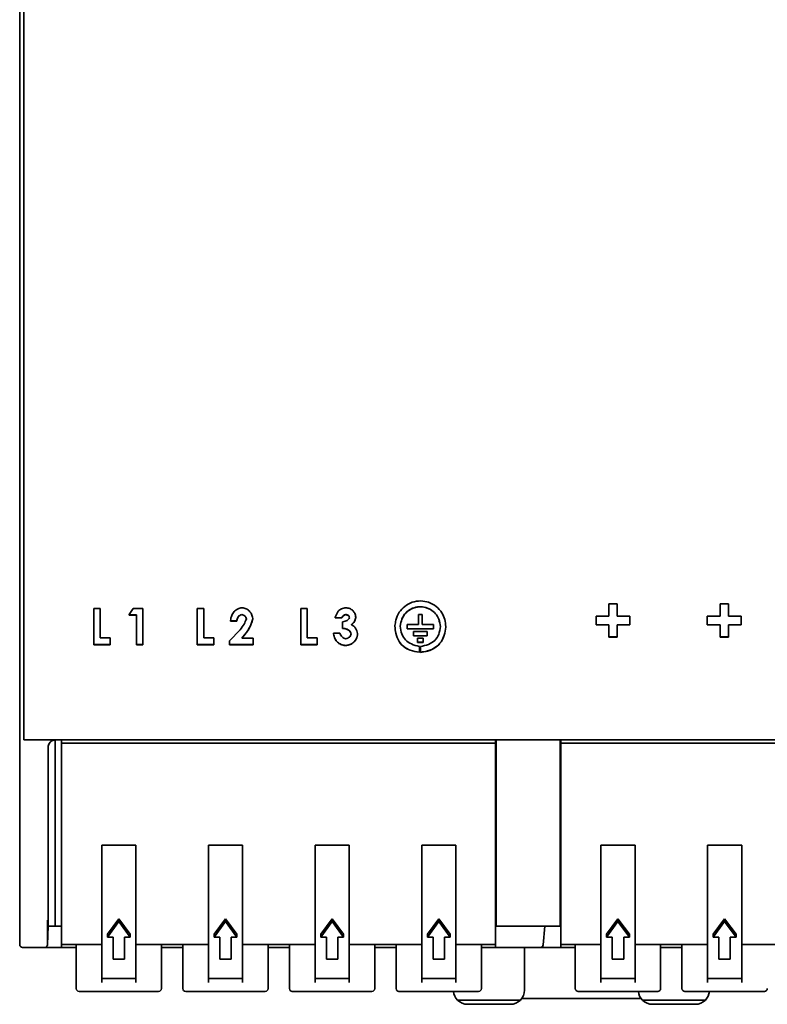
# Model space of a CAD drawing. Header units: millimetres. Extents: x 108 to 291, y 38 to 239.
# Tile 7 of 11: x 108 to 135, y 173 to 208. Entities that reach past the tile are written whole.
import ezdxf

# ---------------------------------------------------------------- set-up
doc = ezdxf.new("R2010")
doc.units = ezdxf.units.MM

msp = doc.modelspace()

# ---------------------------------------------------------------- linework, layer by layer
at = {"color": 7, "linetype": 'Continuous', "lineweight": 35}
for p, q in [((108.258, 176.396), (108.258, 235.414)), ((108.408, 235.482), (108.408, 182.744)), ((129.265, 187.519), (128.973, 187.519)), ((128.973, 187.519), (128.973, 187.092)), ((129.265, 187.092), (129.265, 187.519)), ((133.173, 187.519), (132.881, 187.519)), ((132.881, 187.519), (132.881, 187.092)), ((133.173, 187.092), (133.173, 187.519)), ((111.087, 187.355), (110.862, 187.355)), ((110.862, 187.355), (110.862, 186.084)), ((111.087, 186.329), (111.087, 187.355)), ((112.242, 187.355), (112.108, 187.147)), ((112.108, 187.147), (112.108, 187.127)), ((112.108, 187.131), (112.364, 187.131)), ((112.108, 187.127), (112.364, 187.127)), ((112.588, 187.355), (112.242, 187.355)), ((112.364, 187.127), (112.364, 187.131)), ((112.364, 187.127), (112.364, 186.084)), ((112.588, 186.084), (112.588, 187.355)), ((114.726, 187.355), (114.502, 187.355)), ((114.502, 187.355), (114.502, 186.084)), ((114.726, 186.329), (114.726, 187.355)), ((116.064, 187.143), (116.064, 187.147)), ((118.366, 187.355), (118.141, 187.355)), ((118.141, 187.355), (118.141, 186.084)), ((118.366, 186.329), (118.366, 187.355)), ((119.45, 187.271), (119.354, 187.051)), ((119.725, 187.143), (119.725, 187.147)), ((122.41, 187.144), (122.277, 187.144)), ((122.277, 187.144), (122.277, 186.797)), ((122.41, 186.797), (122.41, 187.144)), ((128.973, 187.092), (128.524, 187.092)), ((128.524, 187.092), (128.524, 186.78)), ((129.713, 187.092), (129.265, 187.092)), ((129.713, 186.78), (129.713, 187.092)), ((132.881, 187.092), (132.433, 187.092)), ((132.433, 187.092), (132.433, 186.78)), ((133.622, 187.092), (133.173, 187.092)), ((133.622, 186.78), (133.622, 187.092)), ((115.667, 186.939), (115.667, 186.918)), ((115.667, 186.922), (115.891, 186.922)), ((115.667, 186.918), (115.891, 186.918)), ((115.891, 186.918), (115.891, 186.922)), ((116.226, 186.988), (116.226, 186.992)), ((116.452, 186.992), (116.452, 187.012)), ((119.354, 187.051), (119.354, 187.03)), ((119.354, 187.035), (119.579, 187.035)), ((119.354, 187.03), (119.579, 187.03)), ((119.579, 187.03), (119.579, 187.035)), ((119.611, 186.89), (119.611, 186.661)), ((119.849, 187.037), (119.849, 187.041)), ((119.926, 186.789), (119.926, 186.793)), ((120.076, 187.039), (120.076, 187.059)), ((121.452, 186.76), (121.452, 186.739)), ((121.452, 186.756), (121.452, 186.76)), ((121.452, 186.756), (121.452, 186.735)), ((121.452, 186.735), (121.452, 186.739)), ((121.638, 186.736), (121.638, 186.74)), ((122.277, 186.797), (121.885, 186.797)), ((121.885, 186.797), (121.885, 186.643)), ((122.803, 186.797), (122.41, 186.797)), ((122.803, 186.643), (122.803, 186.797)), ((123.05, 186.721), (123.05, 186.725)), ((123.236, 186.703), (123.236, 186.721)), ((128.524, 186.784), (128.973, 186.784)), ((128.524, 186.78), (128.973, 186.78)), ((128.973, 186.78), (128.973, 186.784)), ((128.973, 186.78), (128.973, 186.353)), ((129.265, 186.784), (129.713, 186.784)), ((129.265, 186.78), (129.265, 186.784)), ((129.265, 186.353), (129.265, 186.78)), ((129.265, 186.78), (129.713, 186.78)), ((132.433, 186.784), (132.881, 186.784)), ((132.433, 186.78), (132.881, 186.78)), ((132.881, 186.78), (132.881, 186.784)), ((132.881, 186.78), (132.881, 186.353)), ((133.173, 186.784), (133.622, 186.784)), ((133.173, 186.78), (133.173, 186.784)), ((133.173, 186.353), (133.173, 186.78)), ((133.173, 186.78), (133.622, 186.78)), ((116.005, 186.613), (115.635, 186.219)), ((116.066, 186.313), (116.178, 186.442)), ((116.178, 186.442), (116.178, 186.446)), ((119.515, 186.49), (119.29, 186.49)), ((119.29, 186.49), (119.29, 186.469)), ((119.913, 186.468), (119.913, 186.472)), ((120.14, 186.457), (120.14, 186.478)), ((121.885, 186.647), (122.803, 186.647)), ((121.885, 186.643), (122.803, 186.643)), ((122.105, 186.548), (122.105, 186.395)), ((122.582, 186.548), (122.105, 186.548)), ((122.105, 186.399), (122.582, 186.399)), ((122.105, 186.395), (122.582, 186.395)), ((122.582, 186.395), (122.582, 186.548)), ((123.236, 186.703), (123.236, 186.707)), ((110.862, 186.088), (111.439, 186.088)), ((110.862, 186.084), (111.439, 186.084)), ((111.439, 186.329), (111.087, 186.329)), ((111.439, 186.084), (111.439, 186.329)), ((112.364, 186.088), (112.588, 186.088)), ((112.364, 186.084), (112.588, 186.084)), ((114.502, 186.088), (115.079, 186.088)), ((114.502, 186.084), (115.079, 186.084)), ((115.079, 186.329), (114.726, 186.329)), ((115.079, 186.084), (115.079, 186.329)), ((115.635, 186.219), (115.635, 186.084)), ((115.635, 186.088), (116.468, 186.088)), ((115.635, 186.084), (116.468, 186.084)), ((116.066, 186.313), (116.066, 186.318)), ((116.468, 186.313), (116.066, 186.313)), ((116.468, 186.084), (116.468, 186.313)), ((118.141, 186.088), (118.718, 186.088)), ((118.141, 186.084), (118.718, 186.084)), ((118.718, 186.329), (118.366, 186.329)), ((118.718, 186.084), (118.718, 186.329)), ((119.706, 186.052), (119.706, 186.056)), ((122.249, 186.319), (122.249, 186.165)), ((122.438, 186.319), (122.249, 186.319)), ((122.249, 186.17), (122.438, 186.17)), ((122.249, 186.165), (122.438, 186.165)), ((122.309, 185.817), (122.309, 186.025)), ((122.344, 186.024), (122.344, 185.816)), ((122.438, 186.165), (122.438, 186.319)), ((128.973, 186.358), (129.265, 186.358)), ((128.973, 186.353), (129.265, 186.353)), ((132.881, 186.358), (133.173, 186.358)), ((132.881, 186.353), (133.173, 186.353)), ((147.608, 182.744), (108.408, 182.744)), ((109.505, 182.734), (125.086, 182.734)), ((109.508, 176.562), (109.508, 182.734)), ((109.733, 182.617), (109.733, 182.734)), ((124.983, 182.617), (109.733, 182.617)), ((109.733, 181.298), (109.733, 182.617)), ((124.983, 182.617), (124.983, 182.734)), ((124.983, 182.617), (124.983, 181.298)), ((125.008, 182.734), (125.008, 176.562)), ((127.258, 176.562), (127.258, 182.744)), ((127.283, 182.744), (127.283, 182.617)), ((127.283, 182.617), (146.283, 182.617)), ((127.283, 181.298), (127.283, 182.617)), ((109.733, 180.963), (109.733, 181.298)), ((124.983, 180.963), (124.983, 181.298)), ((127.283, 180.963), (127.283, 181.298)), ((109.733, 180.963), (109.733, 179.64)), ((124.983, 180.963), (124.983, 179.64)), ((127.283, 179.64), (127.283, 180.963)), ((109.733, 179.137), (109.733, 179.64)), ((124.983, 179.64), (124.983, 179.137)), ((127.283, 179.137), (127.283, 179.64)), ((109.733, 178.379), (109.733, 179.137)), ((124.983, 179.137), (124.983, 178.379)), ((127.283, 178.379), (127.283, 179.137)), ((111.143, 179.028), (112.343, 179.028)), ((111.143, 178.92), (111.143, 179.028)), ((111.143, 178.92), (111.143, 178.637)), ((112.343, 178.92), (112.343, 179.028)), ((112.343, 178.92), (112.343, 178.637)), ((114.893, 179.028), (116.093, 179.028)), ((114.893, 178.92), (114.893, 179.028)), ((114.893, 178.92), (114.893, 178.637)), ((116.093, 178.92), (116.093, 179.028)), ((116.093, 178.92), (116.093, 178.637)), ((118.643, 179.028), (119.843, 179.028)), ((118.643, 178.92), (118.643, 179.028)), ((118.643, 178.92), (118.643, 178.637)), ((119.843, 178.92), (119.843, 179.028)), ((119.843, 178.92), (119.843, 178.637)), ((122.393, 179.028), (123.593, 179.028)), ((122.393, 178.92), (122.393, 179.028)), ((122.393, 178.92), (122.393, 178.637)), ((123.593, 178.92), (123.593, 179.028)), ((123.593, 178.92), (123.593, 178.637)), ((128.693, 179.028), (129.893, 179.028)), ((128.693, 179.028), (128.693, 178.92)), ((128.693, 178.92), (128.693, 178.637)), ((129.893, 179.028), (129.893, 178.92)), ((129.893, 178.92), (129.893, 178.637)), ((132.443, 179.028), (133.643, 179.028)), ((132.443, 179.028), (132.443, 178.92)), ((132.443, 178.92), (132.443, 178.637)), ((133.643, 179.028), (133.643, 178.92)), ((133.643, 178.92), (133.643, 178.637)), ((111.143, 177.891), (111.143, 178.637)), ((112.343, 178.637), (112.343, 177.891)), ((114.893, 177.891), (114.893, 178.637)), ((116.093, 178.637), (116.093, 177.891)), ((118.643, 177.891), (118.643, 178.637)), ((119.843, 178.637), (119.843, 177.891)), ((122.393, 177.891), (122.393, 178.637)), ((123.593, 178.637), (123.593, 177.891)), ((128.693, 178.637), (128.693, 177.891)), ((129.893, 178.637), (129.893, 177.891)), ((132.443, 178.637), (132.443, 177.891)), ((133.643, 178.637), (133.643, 177.891)), ((109.733, 178.379), (109.733, 176.248)), ((124.983, 176.248), (124.983, 178.379)), ((127.283, 176.248), (127.283, 178.379)), ((111.143, 177.891), (111.143, 177.556)), ((112.343, 177.891), (112.343, 177.556)), ((114.893, 177.891), (114.893, 177.556)), ((116.093, 177.891), (116.093, 177.556)), ((118.643, 177.891), (118.643, 177.556)), ((119.843, 177.891), (119.843, 177.556)), ((122.393, 177.891), (122.393, 177.556)), ((123.593, 177.891), (123.593, 177.556)), ((128.693, 177.891), (128.693, 177.556)), ((129.893, 177.891), (129.893, 177.556)), ((132.443, 177.891), (132.443, 177.556)), ((133.643, 177.891), (133.643, 177.556)), ((111.143, 177.251), (111.143, 177.556)), ((112.343, 177.556), (112.343, 177.251)), ((114.893, 177.251), (114.893, 177.556)), ((116.093, 177.556), (116.093, 177.251)), ((118.643, 177.251), (118.643, 177.556)), ((119.843, 177.556), (119.843, 177.251)), ((122.393, 177.251), (122.393, 177.556)), ((123.593, 177.556), (123.593, 177.251)), ((128.693, 177.556), (128.693, 177.251)), ((129.893, 177.556), (129.893, 177.251)), ((132.443, 177.556), (132.443, 177.251)), ((133.643, 177.556), (133.643, 177.251)), ((111.143, 177.251), (111.143, 175.809)), ((112.343, 177.251), (112.343, 175.809)), ((114.893, 177.251), (114.893, 175.809)), ((116.093, 177.251), (116.093, 175.809)), ((118.643, 177.251), (118.643, 175.809)), ((119.843, 177.251), (119.843, 175.809)), ((122.393, 177.251), (122.393, 175.809)), ((123.593, 177.251), (123.593, 175.809)), ((128.693, 177.251), (128.693, 175.809)), ((129.893, 177.251), (129.893, 175.809)), ((132.443, 177.251), (132.443, 175.809)), ((133.643, 177.251), (133.643, 175.809)), ((108.258, 175.534), (108.258, 176.396)), ((109.508, 176.562), (109.508, 176.184)), ((111.743, 176.445), (111.343, 175.897)), ((111.743, 176.345), (111.343, 175.797)), ((112.143, 175.897), (111.743, 176.445)), ((111.743, 176.445), (111.743, 176.345)), ((112.143, 175.797), (111.743, 176.345)), ((115.493, 176.445), (115.093, 175.897)), ((115.493, 176.345), (115.093, 175.797)), ((115.893, 175.897), (115.493, 176.445)), ((115.493, 176.445), (115.493, 176.345)), ((115.893, 175.797), (115.493, 176.345)), ((119.243, 176.445), (118.843, 175.897)), ((119.243, 176.345), (118.843, 175.797)), ((119.643, 175.897), (119.243, 176.445)), ((119.243, 176.445), (119.243, 176.345)), ((119.643, 175.797), (119.243, 176.345)), ((122.993, 176.445), (122.593, 175.897)), ((122.993, 176.345), (122.593, 175.797)), ((123.393, 175.897), (122.993, 176.445)), ((122.993, 176.445), (122.993, 176.345)), ((123.393, 175.797), (122.993, 176.345)), ((125.008, 176.184), (125.008, 176.562)), ((127.258, 176.562), (127.258, 176.184)), ((128.893, 175.897), (129.293, 176.445)), ((128.893, 175.797), (129.293, 176.345)), ((129.293, 176.445), (129.693, 175.897)), ((129.293, 176.445), (129.293, 176.345)), ((129.293, 176.345), (129.693, 175.797)), ((132.643, 175.897), (133.043, 176.445)), ((132.643, 175.797), (133.043, 176.345)), ((133.043, 176.445), (133.443, 175.897)), ((133.043, 176.445), (133.043, 176.345)), ((133.043, 176.345), (133.443, 175.797)), ((109.258, 176.184), (109.235, 175.53)), ((109.508, 176.184), (109.258, 176.184)), ((109.508, 176.184), (109.733, 176.184)), ((109.733, 175.549), (109.733, 176.248)), ((124.983, 175.549), (124.983, 176.248)), ((124.983, 176.184), (125.008, 176.184)), ((127.258, 176.184), (125.008, 176.184)), ((126.723, 176.184), (126.666, 175.525)), ((127.258, 176.184), (127.283, 176.184)), ((127.283, 175.549), (127.283, 176.248)), ((111.143, 175.809), (111.143, 175.112)), ((111.343, 175.897), (111.343, 175.797)), ((111.343, 175.797), (111.543, 175.797)), ((111.543, 175.797), (111.543, 175.733)), ((111.543, 175.018), (111.543, 175.733)), ((111.943, 175.797), (112.143, 175.797)), ((111.943, 175.797), (111.943, 175.733)), ((111.943, 175.018), (111.943, 175.733)), ((112.143, 175.897), (112.143, 175.797)), ((112.343, 175.112), (112.343, 175.809)), ((114.893, 175.809), (114.893, 175.112)), ((115.093, 175.897), (115.093, 175.797)), ((115.093, 175.797), (115.293, 175.797)), ((115.293, 175.797), (115.293, 175.733)), ((115.293, 175.018), (115.293, 175.733)), ((115.693, 175.797), (115.893, 175.797)), ((115.693, 175.797), (115.693, 175.733)), ((115.693, 175.018), (115.693, 175.733)), ((115.893, 175.897), (115.893, 175.797)), ((116.093, 175.112), (116.093, 175.809)), ((118.643, 175.809), (118.643, 175.112)), ((118.843, 175.897), (118.843, 175.797)), ((118.843, 175.797), (119.043, 175.797)), ((119.043, 175.797), (119.043, 175.733)), ((119.043, 175.018), (119.043, 175.733)), ((119.443, 175.797), (119.643, 175.797)), ((119.443, 175.797), (119.443, 175.733)), ((119.443, 175.018), (119.443, 175.733)), ((119.643, 175.897), (119.643, 175.797)), ((119.843, 175.112), (119.843, 175.809)), ((122.393, 175.809), (122.393, 175.112)), ((122.593, 175.897), (122.593, 175.797)), ((122.593, 175.797), (122.793, 175.797)), ((122.793, 175.797), (122.793, 175.733)), ((122.793, 175.018), (122.793, 175.733)), ((123.193, 175.797), (123.393, 175.797)), ((123.193, 175.797), (123.193, 175.733)), ((123.193, 175.018), (123.193, 175.733)), ((123.393, 175.897), (123.393, 175.797)), ((123.593, 175.112), (123.593, 175.809)), ((128.693, 175.809), (128.693, 175.112)), ((128.893, 175.897), (128.893, 175.797)), ((129.093, 175.797), (128.893, 175.797)), ((129.093, 175.733), (129.093, 175.797)), ((129.093, 175.018), (129.093, 175.733)), ((129.693, 175.797), (129.493, 175.797)), ((129.493, 175.797), (129.493, 175.733)), ((129.493, 175.733), (129.493, 175.018)), ((129.693, 175.897), (129.693, 175.797)), ((129.893, 175.809), (129.893, 175.112)), ((132.443, 175.809), (132.443, 175.112)), ((132.643, 175.897), (132.643, 175.797)), ((132.843, 175.797), (132.643, 175.797)), ((132.843, 175.733), (132.843, 175.797)), ((132.843, 175.018), (132.843, 175.733)), ((133.443, 175.797), (133.243, 175.797)), ((133.243, 175.797), (133.243, 175.733)), ((133.243, 175.733), (133.243, 175.018)), ((133.443, 175.897), (133.443, 175.797)), ((133.643, 175.809), (133.643, 175.112)), ((109.1, 175.434), (108.358, 175.434)), ((109.135, 175.434), (109.1, 175.434)), ((109.698, 175.434), (109.135, 175.434)), ((109.733, 175.434), (109.698, 175.434)), ((109.733, 175.534), (109.733, 175.549)), ((109.733, 175.534), (111.143, 175.534)), ((109.733, 175.431), (109.733, 175.525)), ((109.733, 175.431), (110.243, 175.431)), ((110.243, 175.504), (110.243, 175.534)), ((110.243, 175.462), (110.243, 175.504)), ((110.243, 175.047), (110.243, 175.462)), ((112.343, 175.534), (114.893, 175.534)), ((113.243, 175.534), (113.243, 175.504)), ((113.243, 175.504), (113.243, 175.462)), ((113.243, 175.462), (113.243, 175.047)), ((113.243, 175.431), (113.72, 175.431)), ((113.72, 175.431), (113.993, 175.431)), ((113.993, 175.504), (113.993, 175.534)), ((113.993, 175.462), (113.993, 175.504)), ((113.993, 175.047), (113.993, 175.462)), ((116.093, 175.534), (118.643, 175.534)), ((116.993, 175.534), (116.993, 175.504)), ((116.993, 175.504), (116.993, 175.462)), ((116.993, 175.462), (116.993, 175.047)), ((116.993, 175.431), (117.47, 175.431)), ((117.47, 175.431), (117.743, 175.431)), ((117.743, 175.504), (117.743, 175.534)), ((117.743, 175.462), (117.743, 175.504)), ((117.743, 175.047), (117.743, 175.462)), ((119.843, 175.534), (122.393, 175.534)), ((120.743, 175.534), (120.743, 175.504)), ((120.743, 175.504), (120.743, 175.462)), ((120.743, 175.462), (120.743, 175.047)), ((120.743, 175.431), (121.22, 175.431)), ((121.22, 175.431), (121.493, 175.431)), ((121.493, 175.504), (121.493, 175.534)), ((121.493, 175.462), (121.493, 175.504)), ((121.493, 175.047), (121.493, 175.462)), ((123.593, 175.534), (124.983, 175.534)), ((124.493, 175.534), (124.493, 175.504)), ((124.493, 175.504), (124.493, 175.462)), ((124.493, 175.462), (124.493, 175.047)), ((124.493, 175.431), (124.983, 175.431)), ((124.983, 175.534), (124.983, 175.549)), ((124.983, 175.525), (124.983, 175.431)), ((126.417, 175.434), (124.983, 175.434)), ((126.008, 175.434), (126.008, 173.934)), ((126.566, 175.434), (126.417, 175.434)), ((126.765, 175.434), (126.566, 175.434)), ((127.283, 175.434), (126.765, 175.434)), ((127.283, 175.534), (127.283, 175.549)), ((127.283, 175.534), (128.693, 175.534)), ((127.283, 175.431), (127.283, 175.525)), ((127.283, 175.431), (127.793, 175.431)), ((127.793, 175.534), (127.793, 175.504)), ((127.793, 175.462), (127.793, 175.047)), ((129.893, 175.534), (132.443, 175.534)), ((130.793, 175.504), (130.793, 175.534)), ((130.793, 175.047), (130.793, 175.462)), ((130.793, 175.431), (131.543, 175.431)), ((131.543, 175.534), (131.543, 175.504)), ((131.543, 175.462), (131.543, 175.047)), ((133.643, 175.534), (136.193, 175.534)), ((110.243, 174.625), (110.243, 175.047)), ((111.143, 175.112), (111.143, 174.336)), ((111.943, 175.018), (111.543, 175.018)), ((112.343, 174.336), (112.343, 175.112)), ((113.243, 175.047), (113.243, 174.625)), ((113.993, 174.625), (113.993, 175.047)), ((114.893, 175.112), (114.893, 174.336)), ((115.693, 175.018), (115.293, 175.018)), ((116.093, 174.336), (116.093, 175.112)), ((116.993, 175.047), (116.993, 174.625)), ((117.743, 174.625), (117.743, 175.047)), ((118.643, 175.112), (118.643, 174.336)), ((119.443, 175.018), (119.043, 175.018)), ((119.843, 174.336), (119.843, 175.112)), ((120.743, 175.047), (120.743, 174.625)), ((121.493, 174.625), (121.493, 175.047)), ((122.393, 175.112), (122.393, 174.336)), ((123.193, 175.018), (122.793, 175.018)), ((123.593, 174.336), (123.593, 175.112)), ((124.493, 175.047), (124.493, 174.625)), ((128.693, 175.112), (128.693, 174.336)), ((129.493, 175.018), (129.093, 175.018)), ((129.893, 175.112), (129.893, 174.336)), ((132.443, 175.112), (132.443, 174.336)), ((133.243, 175.018), (132.843, 175.018)), ((133.643, 175.112), (133.643, 174.336)), ((110.243, 174.281), (110.243, 174.625)), ((113.243, 174.625), (113.243, 174.281)), ((113.993, 174.281), (113.993, 174.625)), ((116.993, 174.625), (116.993, 174.281)), ((117.743, 174.281), (117.743, 174.625)), ((120.743, 174.625), (120.743, 174.281)), ((121.493, 174.281), (121.493, 174.625)), ((124.493, 174.625), (124.493, 174.281)), ((127.793, 174.625), (127.793, 174.281)), ((130.793, 174.281), (130.793, 174.625)), ((131.543, 174.625), (131.543, 174.281)), ((110.243, 174.224), (110.243, 174.281)), ((112.343, 174.336), (111.143, 174.336)), ((111.143, 174.204), (111.143, 174.336)), ((112.343, 174.204), (112.343, 174.336)), ((113.243, 174.281), (113.243, 174.224)), ((113.993, 174.224), (113.993, 174.281)), ((116.093, 174.336), (114.893, 174.336)), ((114.893, 174.204), (114.893, 174.336)), ((116.093, 174.204), (116.093, 174.336)), ((116.993, 174.281), (116.993, 174.224)), ((117.743, 174.224), (117.743, 174.281)), ((119.843, 174.336), (118.643, 174.336)), ((118.643, 174.204), (118.643, 174.336)), ((119.843, 174.204), (119.843, 174.336)), ((120.743, 174.281), (120.743, 174.224)), ((121.493, 174.224), (121.493, 174.281)), ((123.593, 174.336), (122.393, 174.336)), ((122.393, 174.204), (122.393, 174.336)), ((123.593, 174.204), (123.593, 174.336)), ((124.493, 174.281), (124.493, 174.224)), ((129.893, 174.336), (128.693, 174.336)), ((128.693, 174.336), (128.693, 174.204)), ((129.893, 174.336), (129.893, 174.204)), ((133.643, 174.336), (132.443, 174.336)), ((132.443, 174.336), (132.443, 174.204)), ((133.643, 174.336), (133.643, 174.204)), ((110.243, 173.986), (110.243, 174.224)), ((113.243, 174.224), (113.243, 173.986)), ((113.993, 173.986), (113.993, 174.224)), ((116.993, 174.224), (116.993, 173.986)), ((117.743, 173.986), (117.743, 174.224)), ((120.743, 174.224), (120.743, 173.986)), ((121.493, 173.986), (121.493, 174.224)), ((124.493, 174.224), (124.493, 173.986)), ((110.343, 173.886), (113.143, 173.886)), ((114.093, 173.886), (116.893, 173.886)), ((117.843, 173.886), (120.643, 173.886)), ((121.593, 173.886), (124.393, 173.886)), ((123.651, 173.584), (125.865, 173.584)), ((130.108, 173.634), (125.908, 173.634)), ((127.893, 173.886), (130.693, 173.886)), ((130.151, 173.584), (132.365, 173.584)), ((131.643, 173.886), (134.443, 173.886)), ((125.508, 173.434), (124.008, 173.434)), ((132.008, 173.434), (130.508, 173.434))]:
    msp.add_line(p, q, dxfattribs=at)
for centre, radius, start, end in [((108.358, 175.534), 0.1, 180, 270), ((109.135, 175.534), 0.1, 270, 358), ((126.566, 175.534), 0.1, 270, 355), ((110.343, 173.986), 0.1, 180.001, 270.001), ((113.143, 173.986), 0.1, 269.999, 359.999), ((114.093, 173.986), 0.1, 180.001, 270.001), ((116.893, 173.986), 0.1, 269.999, 359.999), ((117.843, 173.986), 0.1, 180.001, 270.001), ((120.643, 173.986), 0.1, 269.999, 359.999), ((121.593, 173.986), 0.1, 180.001, 270.001), ((124.393, 173.986), 0.1, 269.999, 359.999), ((125.508, 173.934), 0.5, 315.573, 0), ((127.893, 173.986), 0.1, 180.001, 270.001), ((130.693, 173.986), 0.1, 269.999, 359.999), ((131.643, 173.986), 0.1, 180.001, 270.001), ((134.443, 173.986), 0.1, 269.999, 359.999), ((124.008, 173.934), 0.5, 185.5029, 224.427), ((124.008, 173.934), 0.5, 224.427, 270), ((125.508, 173.934), 0.5, 270, 315.573), ((130.508, 173.934), 0.5, 185.5029, 224.427), ((130.508, 173.934), 0.5, 224.427, 270), ((132.008, 173.934), 0.5, 270, 315.573), ((132.008, 173.934), 0.5, 315.573, 354.4971)]:
    msp.add_arc(centre, radius, start, end, dxfattribs=at)
for points, knots in [([(123.236, 186.721), (123.228, 186.805), (123.213, 186.972), (123.105, 187.223), (122.912, 187.441), (122.648, 187.592), (122.35, 187.637), (122.051, 187.597), (121.787, 187.448), (121.584, 187.229), (121.48, 186.985), (121.46, 186.821), (121.452, 186.756)], [0, 0, 0, 0, 0.0908886, 0.1821386, 0.2911558, 0.4003537, 0.5022798, 0.6104913, 0.718349, 0.8206028, 0.9292857, 1, 1, 1, 1]), ([(121.638, 186.74), (121.652, 186.824), (121.68, 186.993), (121.817, 187.206), (122.013, 187.354), (122.238, 187.425), (122.481, 187.421), (122.706, 187.338), (122.889, 187.185), (123.011, 186.973), (123.036, 186.812), (123.05, 186.725)], [0, 0, 0, 0, 0.117749, 0.236679, 0.339904, 0.451611, 0.554741, 0.668921, 0.774452, 0.878554, 1, 1, 1, 1]), ([(121.638, 186.736), (121.652, 186.82), (121.68, 186.987), (121.814, 187.199), (122.008, 187.348), (122.233, 187.421), (122.476, 187.418), (122.701, 187.337), (122.885, 187.185), (123.011, 186.973), (123.036, 186.81), (123.05, 186.721)], [0, 0, 0, 0, 0.116548, 0.234227, 0.337807, 0.449214, 0.552206, 0.666456, 0.771814, 0.876227, 1, 1, 1, 1]), ([(116.077, 187.387), (116.023, 187.376), (115.919, 187.354), (115.789, 187.255), (115.701, 187.112), (115.679, 186.999), (115.667, 186.939)], [0, 0, 0, 0, 0.248608, 0.477512, 0.718699, 1, 1, 1, 1]), ([(115.891, 186.922), (115.899, 186.964), (115.912, 187.029), (115.965, 187.1), (116.016, 187.133), (116.051, 187.143), (116.064, 187.147)], [0, 0, 0, 0, 0.418498, 0.642179, 0.86682, 1, 1, 1, 1]), ([(115.891, 186.918), (115.896, 186.947), (115.906, 187.001), (115.942, 187.07), (115.996, 187.121), (116.041, 187.135), (116.064, 187.143)], [0, 0, 0, 0, 0.290686, 0.538066, 0.764901, 1, 1, 1, 1]), ([(116.064, 187.147), (116.085, 187.142), (116.125, 187.134), (116.174, 187.099), (116.209, 187.051), (116.22, 187.013), (116.226, 186.992)], [0, 0, 0, 0, 0.267525, 0.500653, 0.733597, 1, 1, 1, 1]), ([(116.064, 187.143), (116.084, 187.139), (116.123, 187.13), (116.173, 187.097), (116.209, 187.048), (116.22, 187.009), (116.226, 186.988)], [0, 0, 0, 0, 0.255223, 0.489549, 0.729515, 1, 1, 1, 1]), ([(116.452, 187.012), (116.44, 187.063), (116.418, 187.158), (116.336, 187.278), (116.219, 187.359), (116.126, 187.378), (116.077, 187.387)], [0, 0, 0, 0, 0.272845, 0.511344, 0.74366, 1, 1, 1, 1]), ([(119.726, 187.387), (119.675, 187.377), (119.575, 187.356), (119.491, 187.299), (119.45, 187.271)], [0, 0, 0, 0, 0.514922, 1, 1, 1, 1]), ([(119.579, 187.035), (119.59, 187.053), (119.615, 187.092), (119.669, 187.13), (119.709, 187.142), (119.725, 187.147)], [0, 0, 0, 0, 0.337492, 0.735968, 1, 1, 1, 1]), ([(119.579, 187.03), (119.587, 187.044), (119.603, 187.071), (119.637, 187.104), (119.678, 187.129), (119.709, 187.138), (119.725, 187.143)], [0, 0, 0, 0, 0.252459, 0.495132, 0.740329, 1, 1, 1, 1]), ([(119.725, 187.147), (119.733, 187.145), (119.749, 187.143), (119.773, 187.136), (119.8, 187.124), (119.827, 187.103), (119.844, 187.072), (119.848, 187.05), (119.849, 187.041)], [0, 0, 0, 0, 0.137763, 0.275628, 0.41368, 0.631785, 0.839624, 1, 1, 1, 1]), ([(119.725, 187.143), (119.742, 187.14), (119.774, 187.134), (119.809, 187.114), (119.828, 187.094), (119.843, 187.071), (119.847, 187.051), (119.849, 187.037)], [0, 0, 0, 0, 0.294142, 0.538759, 0.651347, 0.762922, 1, 1, 1, 1]), ([(120.076, 187.059), (120.066, 187.104), (120.047, 187.189), (119.97, 187.295), (119.859, 187.365), (119.773, 187.379), (119.726, 187.387)], [0, 0, 0, 0, 0.264707, 0.498907, 0.733705, 1, 1, 1, 1]), ([(116.226, 186.988), (116.203, 186.928), (116.151, 186.791), (116.057, 186.676), (116.005, 186.613)], [0, 0, 0, 0, 0.441597, 1, 1, 1, 1]), ([(116.178, 186.446), (116.228, 186.515), (116.313, 186.632), (116.406, 186.818), (116.437, 186.936), (116.452, 186.996)], [0, 0, 0, 0, 0.408142, 0.700465, 1, 1, 1, 1]), ([(116.178, 186.442), (116.244, 186.533), (116.368, 186.701), (116.425, 186.9), (116.452, 186.992)], [0, 0, 0, 0, 0.5382692, 1, 1, 1, 1]), ([(119.849, 187.037), (119.841, 187.018), (119.824, 186.979), (119.77, 186.935), (119.697, 186.904), (119.641, 186.895), (119.611, 186.89)], [0, 0, 0, 0, 0.209406, 0.430031, 0.687943, 1, 1, 1, 1]), ([(119.926, 186.793), (119.957, 186.823), (120.005, 186.869), (120.053, 186.957), (120.068, 187.012), (120.076, 187.043)], [0, 0, 0, 0, 0.425903, 0.673462, 1, 1, 1, 1]), ([(119.926, 186.789), (119.963, 186.824), (120.035, 186.895), (120.062, 186.991), (120.076, 187.039)], [0, 0, 0, 0, 0.50122, 1, 1, 1, 1]), ([(120.14, 186.478), (120.132, 186.512), (120.118, 186.578), (120.072, 186.665), (120.009, 186.739), (119.954, 186.772), (119.926, 186.789)], [0, 0, 0, 0, 0.268151, 0.515085, 0.754155, 1, 1, 1, 1]), ([(121.452, 186.739), (121.458, 186.656), (121.472, 186.468), (121.572, 186.209), (121.758, 186.006), (122.006, 185.871), (122.199, 185.839), (122.309, 185.821)], [0, 0, 0, 0, 0.180427, 0.407038, 0.585638, 0.763776, 1, 1, 1, 1]), ([(121.452, 186.735), (121.458, 186.652), (121.472, 186.464), (121.572, 186.205), (121.758, 186.001), (122.006, 185.867), (122.199, 185.835), (122.309, 185.817)], [0, 0, 0, 0, 0.180407, 0.407094, 0.585697, 0.763839, 1, 1, 1, 1]), ([(122.309, 186.025), (122.213, 186.047), (122.035, 186.089), (121.814, 186.245), (121.673, 186.47), (121.65, 186.644), (121.638, 186.736)], [0, 0, 0, 0, 0.272, 0.507854, 0.739384, 1, 1, 1, 1]), ([(123.05, 186.721), (123.037, 186.627), (123.012, 186.451), (122.862, 186.224), (122.629, 186.075), (122.444, 186.042), (122.344, 186.024)], [0, 0, 0, 0, 0.260321, 0.489951, 0.725154, 1, 1, 1, 1]), ([(116.066, 186.318), (116.079, 186.333), (116.105, 186.362), (116.142, 186.405), (116.166, 186.433), (116.178, 186.446)], [0, 0, 0, 0, 0.36325, 0.681625, 1, 1, 1, 1]), ([(119.29, 186.473), (119.306, 186.408), (119.332, 186.297), (119.431, 186.167), (119.556, 186.085), (119.654, 186.066), (119.706, 186.056)], [0, 0, 0, 0, 0.31422, 0.534333, 0.755028, 1, 1, 1, 1]), ([(119.29, 186.469), (119.303, 186.412), (119.327, 186.307), (119.418, 186.173), (119.549, 186.083), (119.652, 186.062), (119.706, 186.052)], [0, 0, 0, 0, 0.2728161, 0.5112226, 0.7435095, 1, 1, 1, 1]), ([(119.718, 186.297), (119.695, 186.304), (119.649, 186.316), (119.59, 186.358), (119.543, 186.417), (119.524, 186.465), (119.515, 186.49)], [0, 0, 0, 0, 0.243958, 0.478637, 0.724629, 1, 1, 1, 1]), ([(119.611, 186.666), (119.664, 186.658), (119.745, 186.646), (119.842, 186.591), (119.893, 186.533), (119.908, 186.489), (119.913, 186.472)], [0, 0, 0, 0, 0.414377, 0.635596, 0.85878, 1, 1, 1, 1]), ([(119.611, 186.661), (119.65, 186.656), (119.721, 186.647), (119.814, 186.607), (119.883, 186.548), (119.903, 186.495), (119.913, 186.468)], [0, 0, 0, 0, 0.304916, 0.558168, 0.780117, 1, 1, 1, 1]), ([(119.706, 186.056), (119.717, 186.057), (119.738, 186.059), (119.769, 186.064), (119.8, 186.07), (119.83, 186.078), (119.86, 186.088), (119.89, 186.1), (119.918, 186.113), (119.945, 186.129), (119.972, 186.146), (119.996, 186.166), (120.019, 186.188), (120.04, 186.211), (120.059, 186.236), (120.075, 186.263), (120.09, 186.29), (120.103, 186.319), (120.114, 186.348), (120.123, 186.378), (120.132, 186.415), (120.137, 186.443), (120.14, 186.461)], [0, 0, 0, 0, 0.04823, 0.096462, 0.144697, 0.192935, 0.241176, 0.289422, 0.337672, 0.385926, 0.434184, 0.482445, 0.530707, 0.578968, 0.627228, 0.675483, 0.723735, 0.771982, 0.820225, 0.868464, 0.9167, 1, 1, 1, 1]), ([(119.706, 186.052), (119.764, 186.061), (119.873, 186.077), (120.012, 186.163), (120.106, 186.295), (120.128, 186.401), (120.14, 186.457)], [0, 0, 0, 0, 0.267545, 0.501533, 0.734677, 1, 1, 1, 1]), ([(119.913, 186.468), (119.907, 186.446), (119.895, 186.403), (119.851, 186.35), (119.791, 186.313), (119.744, 186.303), (119.718, 186.297)], [0, 0, 0, 0, 0.251768, 0.484756, 0.725971, 1, 1, 1, 1]), ([(122.344, 185.821), (122.428, 185.832), (122.62, 185.859), (122.883, 185.977), (123.083, 186.181), (123.2, 186.428), (123.224, 186.61), (123.236, 186.707)], [0, 0, 0, 0, 0.181349, 0.417032, 0.602971, 0.7884, 1, 1, 1, 1]), ([(122.344, 185.816), (122.428, 185.828), (122.62, 185.855), (122.883, 185.973), (123.083, 186.177), (123.2, 186.424), (123.224, 186.606), (123.236, 186.703)], [0, 0, 0, 0, 0.181331, 0.416966, 0.602908, 0.78834, 1, 1, 1, 1]), ([(109.505, 182.734), (109.478, 182.731), (109.425, 182.726), (109.354, 182.686), (109.299, 182.626), (109.264, 182.552), (109.26, 182.499), (109.258, 182.474)], [0, 0, 0, 0, 0.1971026, 0.3940591, 0.5953522, 0.8090824, 1, 1, 1, 1]), ([(125.145, 182.744), (125.139, 182.741), (125.12, 182.734), (125.1, 182.734), (125.086, 182.734)], [0, 0, 0, 0, 0.325156, 1, 1, 1, 1]), ([(109.235, 176.396), (109.235, 176.396), (109.235, 176.275), (109.235, 176.039), (109.235, 175.754), (109.235, 175.571), (109.235, 175.53), (109.235, 175.53), (109.235, 175.53)], [0, 0, 0, 0, 0.00002, 0.246281, 0.500001, 0.755958, 0.99998, 1, 1, 1, 1]), ([(127.793, 175.504), (127.793, 175.499), (127.793, 175.49), (127.793, 175.479), (127.793, 175.468), (127.793, 175.464), (127.793, 175.462)], [0, 0, 0, 0, 0.248522, 0.499895, 0.74855, 1, 1, 1, 1]), ([(130.793, 175.462), (130.793, 175.464), (130.793, 175.468), (130.793, 175.479), (130.793, 175.49), (130.793, 175.499), (130.793, 175.504)], [0, 0, 0, 0, 0.25145, 0.500105, 0.751478, 1, 1, 1, 1]), ([(131.543, 175.504), (131.543, 175.499), (131.543, 175.49), (131.543, 175.479), (131.543, 175.468), (131.543, 175.464), (131.543, 175.462)], [0, 0, 0, 0, 0.248522, 0.499895, 0.74855, 1, 1, 1, 1]), ([(127.793, 175.047), (127.793, 175.034), (127.793, 175.008), (127.793, 174.955), (127.793, 174.896), (127.793, 174.833), (127.793, 174.77), (127.793, 174.712), (127.793, 174.661), (127.793, 174.637), (127.793, 174.625)], [0, 0, 0, 0, 0.124865, 0.249991, 0.374726, 0.499991, 0.624726, 0.749991, 0.874865, 1, 1, 1, 1]), ([(130.793, 174.625), (130.793, 174.637), (130.793, 174.661), (130.793, 174.712), (130.793, 174.77), (130.793, 174.833), (130.793, 174.896), (130.793, 174.955), (130.793, 175.008), (130.793, 175.034), (130.793, 175.047)], [0, 0, 0, 0, 0.125135, 0.250009, 0.375274, 0.500009, 0.625274, 0.750009, 0.875135, 1, 1, 1, 1]), ([(131.543, 175.047), (131.543, 175.034), (131.543, 175.008), (131.543, 174.955), (131.543, 174.896), (131.543, 174.833), (131.543, 174.77), (131.543, 174.712), (131.543, 174.661), (131.543, 174.637), (131.543, 174.625)], [0, 0, 0, 0, 0.124865, 0.249991, 0.374726, 0.499991, 0.624726, 0.749991, 0.874865, 1, 1, 1, 1]), ([(127.793, 174.281), (127.793, 174.278), (127.793, 174.273), (127.793, 174.259), (127.793, 174.242), (127.793, 174.23), (127.793, 174.224)], [0, 0, 0, 0, 0.248423, 0.499807, 0.748452, 1, 1, 1, 1]), ([(130.793, 174.224), (130.793, 174.23), (130.793, 174.242), (130.793, 174.259), (130.793, 174.273), (130.793, 174.278), (130.793, 174.281)], [0, 0, 0, 0, 0.251548, 0.500193, 0.751577, 1, 1, 1, 1]), ([(131.543, 174.281), (131.543, 174.278), (131.543, 174.273), (131.543, 174.259), (131.543, 174.242), (131.543, 174.23), (131.543, 174.224)], [0, 0, 0, 0, 0.248423, 0.499807, 0.748452, 1, 1, 1, 1]), ([(127.793, 174.224), (127.793, 174.192), (127.793, 174.127), (127.793, 174.048), (127.793, 173.995), (127.793, 173.989), (127.793, 173.986)], [0, 0, 0, 0, 0.2424834, 0.5, 0.7575166, 1, 1, 1, 1]), ([(130.793, 173.986), (130.793, 173.989), (130.793, 173.995), (130.793, 174.048), (130.793, 174.127), (130.793, 174.192), (130.793, 174.224)], [0, 0, 0, 0, 0.2424834, 0.5, 0.7575166, 1, 1, 1, 1]), ([(131.543, 174.224), (131.543, 174.192), (131.543, 174.127), (131.543, 174.048), (131.543, 173.995), (131.543, 173.989), (131.543, 173.986)], [0, 0, 0, 0, 0.242483, 0.5, 0.757517, 1, 1, 1, 1])]:
    msp.add_open_spline(points, degree=3, knots=knots, dxfattribs=at)
for points in [[(109.258, 176.559), (109.258, 177.54), (109.258, 179.503), (109.258, 181.484), (109.258, 182.474)], [(109.258, 176.184), (109.258, 176.189), (109.258, 176.199), (109.258, 176.282), (109.258, 176.403), (109.258, 176.507), (109.258, 176.559)]]:
    msp.add_open_spline(points, degree=3, dxfattribs=at)

doc.saveas('drawing.dxf')
